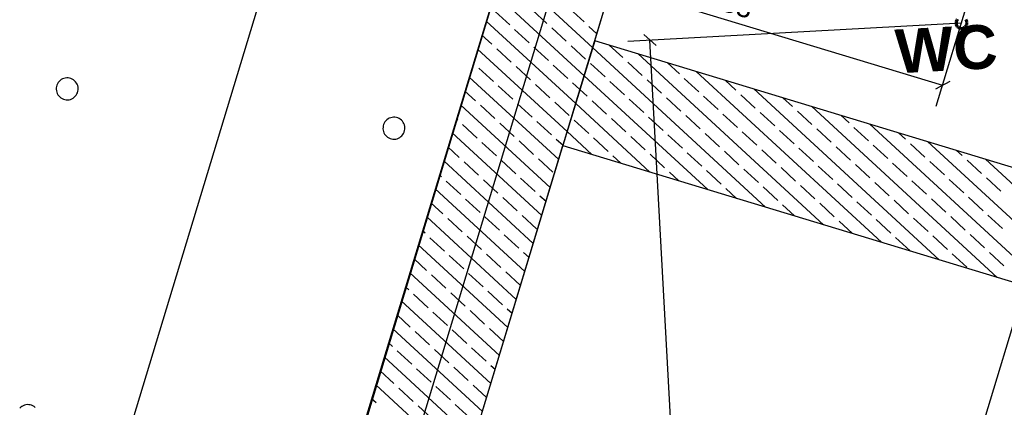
# Model space of a CAD drawing. Extents: x -779 to 790, y -208 to 633.
# Tile 151 of 232: x -50 to 40, y 259 to 294. Entities that reach past the tile are written whole.
import ezdxf
from ezdxf.lldxf.tags import DXFTag

# ---------------------------------------------------------------- set-up
doc = ezdxf.new("R2010")
doc.units = 0
doc.layers.get('0').update_dxf_attribs({"lineweight": 25})
for name, color, linetype, lineweight, true_color in [('01AFU Allgemein Bemaßung-A07F5V4RWF', 7, 'Continuous', 25, 0x848484), ('02 Raster Gebäude-A07F5V4QWF', 7, 'Continuous', 25, 0x848484), ('20 Bodenplatte-A07F5V4PWF', 7, 'Continuous', 25, 0x848484), ('20 Fundament-A07F5V4OWF', 7, 'Continuous', 25, 0x848484), ('20 Magerbeton Bohrungen', 7, 'Continuous', 25, 0x848484), ('20 Räume Innen', 9, 'Continuous', 25, 0x808080), ('S_Mass', 150, 'Continuous', 25, 0x007fff), ('S_Schmutzwasser_Grundleitung', 7, 'Continuous', 70, 0x7f5f00)]:
    doc.layers.add(name, color=color, linetype=linetype, lineweight=lineweight, true_color=true_color)
doc.layers.add('02 Raster Gebäude-A07F5V53WF', color=7, linetype='Continuous', lineweight=13)
doc.styles.get("Standard").update_dxf_attribs({"font": 'arial.ttf'})
tags = doc.linetypes.add('Raster-A07F5V4TWF', pattern=[0.2, 0.1, -0.05, 0, -0.05]).pattern_tags.tags
tags[10:11] = [DXFTag(74, 4), DXFTag(75, 0), DXFTag(340, '0'), DXFTag(46, 1.0), DXFTag(50, 0.0), DXFTag(44, 0.0), DXFTag(45, 0.0)]
tags[8:9] = [DXFTag(74, 4), DXFTag(75, 0), DXFTag(340, '0'), DXFTag(46, 1.0), DXFTag(50, 0.0), DXFTag(44, 0.0), DXFTag(45, 0.0)]
tags[6:7] = [DXFTag(74, 4), DXFTag(75, 0), DXFTag(340, '0'), DXFTag(46, 1.0), DXFTag(50, 0.0), DXFTag(44, 0.0), DXFTag(45, 0.0)]
tags[4:5] = [DXFTag(74, 4), DXFTag(75, 0), DXFTag(340, '0'), DXFTag(46, 1.0), DXFTag(50, 0.0), DXFTag(44, 0.0), DXFTag(45, 0.0)]
tags = doc.linetypes.add('Raster-A07F5V57WF', pattern=[0.2, 0.1, -0.05, 0, -0.05]).pattern_tags.tags
tags[10:11] = [DXFTag(74, 4), DXFTag(75, 0), DXFTag(340, '0'), DXFTag(46, 1.0), DXFTag(50, 0.0), DXFTag(44, 0.0), DXFTag(45, 0.0)]
tags[8:9] = [DXFTag(74, 4), DXFTag(75, 0), DXFTag(340, '0'), DXFTag(46, 1.0), DXFTag(50, 0.0), DXFTag(44, 0.0), DXFTag(45, 0.0)]
tags[6:7] = [DXFTag(74, 4), DXFTag(75, 0), DXFTag(340, '0'), DXFTag(46, 1.0), DXFTag(50, 0.0), DXFTag(44, 0.0), DXFTag(45, 0.0)]
tags[4:5] = [DXFTag(74, 4), DXFTag(75, 0), DXFTag(340, '0'), DXFTag(46, 1.0), DXFTag(50, 0.0), DXFTag(44, 0.0), DXFTag(45, 0.0)]

# ---------------------------------------------------------------- blocks, each defined once
blk = doc.blocks.new('Referenz-A07F5V4VWF', base_point=(-401.415, -176.34))
at = {"color": 0, "linetype": 'ByBlock', "lineweight": -2, "ltscale": 12.5}
for p, q in [((22.826, 392.436), (-34.074, 204.444)), ((19.29, 380.774), (-34.074, 204.444)), ((19.29, 380.774), (-25.616, 232.683)), ((-24.018, 203.486), (29.372, 379.559)), ((2.883, 292.203), (-0.019, 282.632)), ((57.478, 275.643), (2.883, 292.203)), ((-0.019, 282.632), (54.576, 266.073))]:
    blk.add_line(p, q, dxfattribs=at)
at = {"layer": '01AFU Allgemein Bemaßung-A07F5V4RWF', "color": 0, "lineweight": -2}
for p, q in [((-53.515, 210.588), (-0.124, 386.661)), ((42.086, 269.86), (15, 180.535))]:
    blk.add_line(p, q, dxfattribs=at)
at = {"layer": '02 Raster Gebäude-A07F5V4QWF', "color": 0, "linetype": 'Raster-A07F5V4TWF', "lineweight": -2, "ltscale": 187.5}
blk.add_line((-23.255, 223.235), (37.443, 423.407), dxfattribs=at)
at = {"layer": '20 Bodenplatte-A07F5V4PWF', "color": 0, "lineweight": -2}
blk.add_line((22.826, 392.436), (-34.074, 204.444), dxfattribs=at)
at = {"layer": '20 Fundament-A07F5V4OWF', "color": 0, "lineweight": -2}
for p, q in [((19.29, 380.774), (-34.101, 204.701)), ((2.883, 292.203), (10.366, 316.879)), ((2.69, 291.565), (-5.477, 299.096)), ((1.916, 289.013), (-6.251, 296.545)), ((-4.874, 293.642), (-6.197, 294.862)), ((-1.482, 293.779), (-2.805, 295)), ((1.91, 293.917), (0.586, 295.137)), ((1.142, 286.462), (-7.025, 293.993)), ((-6.501, 291.877), (-7.412, 292.717)), ((-3.109, 292.015), (-4.433, 293.235)), ((0.283, 292.152), (-1.041, 293.373)), ((3.077, 292.841), (2.351, 293.51)), ((57.478, 275.643), (2.883, 292.203)), ((5.439, 290.662), (4.203, 291.802)), ((0.369, 283.91), (-7.799, 291.441)), ((-4.736, 290.25), (-6.06, 291.471)), ((-1.345, 290.388), (-2.668, 291.608)), ((2.047, 290.525), (0.724, 291.745)), ((18.454, 277.029), (2.69, 291.565)), ((23.73, 275.428), (6.841, 291.002)), ((-8.128, 290.113), (-8.186, 290.166)), ((0.42, 288.76), (-0.903, 289.981)), ((3.812, 288.898), (2.488, 290.118)), ((7.204, 289.035), (5.88, 290.256)), ((10.595, 289.173), (9.479, 290.202)), ((-6.364, 288.486), (-7.687, 289.706)), ((-2.972, 288.623), (-4.295, 289.843)), ((29.006, 273.828), (12.117, 289.402)), ((-0.405, 281.359), (-8.572, 288.89)), ((-1.207, 286.996), (-2.531, 288.216)), ((1.529, 287.738), (0.861, 288.354)), ((13.177, 278.629), (1.916, 289.013)), ((5.576, 287.271), (4.253, 288.491)), ((8.968, 287.408), (7.645, 288.628)), ((12.36, 287.545), (11.036, 288.766)), ((15.752, 287.683), (14.755, 288.602)), ((-7.991, 286.721), (-8.959, 287.614)), ((-4.599, 286.858), (-5.922, 288.079)), ((2.185, 287.133), (1.529, 287.738)), ((17.516, 286.056), (16.193, 287.276)), ((34.282, 272.228), (17.393, 287.801)), ((-2.834, 285.231), (-4.158, 286.452)), ((0.557, 285.369), (-0.766, 286.589)), ((7.901, 280.229), (1.142, 286.462)), ((3.949, 285.506), (2.626, 286.726)), ((7.341, 285.643), (6.017, 286.864)), ((10.733, 285.781), (9.409, 287.001)), ((14.124, 285.918), (12.801, 287.139)), ((20.908, 286.193), (20.032, 287.001)), ((-1.179, 278.807), (-9.346, 286.338)), ((-6.226, 285.094), (-7.55, 286.314)), ((15.889, 284.291), (14.566, 285.511)), ((19.281, 284.428), (17.957, 285.649)), ((22.673, 284.566), (21.349, 285.786)), ((39.559, 270.627), (22.67, 286.201)), ((-9.618, 284.956), (-9.733, 285.062)), ((-4.462, 283.467), (-5.785, 284.687)), ((-1.07, 283.604), (-2.393, 284.824)), ((2.322, 283.741), (0.999, 284.962)), ((5.714, 283.879), (4.39, 285.099)), ((9.106, 284.016), (7.782, 285.237)), ((12.497, 284.154), (11.174, 285.374)), ((26.064, 284.703), (25.308, 285.401)), ((44.835, 269.027), (27.946, 284.601)), ((-1.953, 276.255), (-10.12, 283.787)), ((-7.853, 283.329), (-9.177, 284.55)), ((2.625, 281.83), (0.369, 283.91)), ((14.262, 282.526), (12.938, 283.747)), ((17.654, 282.664), (16.33, 283.884)), ((21.045, 282.801), (19.722, 284.022)), ((24.437, 282.939), (23.114, 284.159)), ((27.829, 283.076), (26.506, 284.297)), ((31.221, 283.214), (30.584, 283.801)), ((-6.089, 281.702), (-7.412, 282.922)), ((-2.697, 281.839), (-4.02, 283.06)), ((-0.018, 282.634), (-0.629, 283.197)), ((4.087, 282.114), (2.763, 283.335)), ((7.478, 282.252), (6.155, 283.472)), ((10.87, 282.389), (9.547, 283.609)), ((32.985, 281.586), (31.662, 282.807)), ((50.111, 267.427), (33.222, 283)), ((-24.018, 203.486), (-0.019, 282.632)), ((-9.481, 281.565), (-10.507, 282.511)), ((-0.019, 282.632), (54.576, 266.073)), ((-0.013, 282.63), (-0.018, 282.634)), ((12.635, 280.762), (11.311, 281.982)), ((16.026, 280.899), (14.703, 282.12)), ((19.418, 281.037), (18.095, 282.257)), ((22.81, 281.174), (21.487, 282.395)), ((26.202, 281.312), (24.878, 282.532)), ((29.594, 281.449), (28.27, 282.669)), ((36.377, 281.724), (35.86, 282.2)), ((-2.726, 273.704), (-10.894, 281.235)), ((-7.716, 279.937), (-9.039, 281.158)), ((-4.324, 280.075), (-5.648, 281.295)), ((-0.932, 280.212), (-2.256, 281.433)), ((5.263, 281.03), (4.528, 281.707)), ((9.243, 280.624), (7.92, 281.845)), ((31.358, 279.822), (30.035, 281.042)), ((34.75, 279.959), (33.426, 281.18)), ((38.142, 280.097), (36.818, 281.317)), ((54.695, 266.465), (38.499, 281.4)), ((10.539, 279.429), (9.684, 280.218)), ((14.399, 279.135), (13.076, 280.355)), ((17.791, 279.272), (16.468, 280.493)), ((21.183, 279.41), (19.859, 280.63)), ((24.575, 279.547), (23.251, 280.767)), ((27.966, 279.684), (26.643, 280.905)), ((-11.108, 279.8), (-11.28, 279.959)), ((-9.343, 278.173), (-10.667, 279.393)), ((-5.951, 278.31), (-7.275, 279.531)), ((-2.56, 278.448), (-3.883, 279.668)), ((29.731, 278.057), (28.408, 279.278)), ((33.123, 278.195), (31.799, 279.415)), ((36.515, 278.332), (35.191, 279.552)), ((39.906, 278.469), (38.583, 279.69)), ((-3.5, 271.152), (-11.667, 278.683)), ((15.815, 277.829), (14.84, 278.728)), ((19.556, 277.645), (18.232, 278.865)), ((22.947, 277.782), (21.624, 279.003)), ((26.339, 277.92), (25.016, 279.14)), ((-10.97, 276.408), (-12.054, 277.408)), ((-7.578, 276.546), (-8.902, 277.766)), ((-4.187, 276.683), (-5.51, 277.903)), ((-1.566, 277.531), (-2.118, 278.041)), ((28.104, 276.293), (26.78, 277.513)), ((31.496, 276.43), (30.172, 277.65)), ((34.887, 276.567), (33.564, 277.788)), ((38.279, 276.705), (36.956, 277.925)), ((21.092, 276.228), (19.997, 277.238)), ((24.712, 276.155), (23.389, 277.376)), ((-4.274, 268.601), (-12.441, 276.132)), ((-9.206, 274.781), (-10.529, 276.001)), ((-5.814, 274.918), (-7.137, 276.139)), ((-2.422, 275.056), (-3.746, 276.276)), ((26.368, 274.628), (25.153, 275.748)), ((29.868, 274.665), (28.545, 275.886)), ((33.26, 274.803), (31.937, 276.023)), ((36.652, 274.94), (35.328, 276.161)), ((40.044, 275.078), (38.72, 276.298)), ((-12.597, 274.644), (-12.828, 274.856)), ((-10.833, 273.016), (-12.156, 274.237)), ((-7.441, 273.154), (-8.765, 274.374)), ((-4.049, 273.291), (-5.373, 274.512)), ((31.633, 273.038), (30.31, 274.259)), ((35.025, 273.176), (33.701, 274.396)), ((38.417, 273.313), (37.093, 274.533)), ((-5.047, 266.049), (-13.215, 273.58)), ((40.181, 271.686), (38.858, 272.906)), ((-12.46, 271.252), (-13.602, 272.304)), ((-9.068, 271.389), (-10.392, 272.61)), ((-5.676, 271.527), (-7, 272.747)), ((-3.113, 272.428), (-3.608, 272.884)), ((36.789, 271.548), (35.466, 272.769)), ((-3.912, 269.9), (-5.235, 271.12)), ((-5.821, 263.497), (-13.988, 271.029)), ((-10.695, 269.625), (-12.019, 270.845)), ((-7.304, 269.762), (-8.627, 270.982)), ((-14.087, 269.487), (-14.375, 269.753)), ((-5.539, 268.135), (-6.863, 269.355)), ((-6.595, 260.946), (-14.762, 268.477)), ((-12.323, 267.86), (-13.646, 269.08)), ((-8.931, 267.998), (-10.254, 269.218)), ((-7.166, 266.37), (-8.49, 267.591)), ((-4.661, 267.325), (-5.098, 267.728)), ((-13.95, 266.096), (-15.149, 267.201)), ((-10.558, 266.233), (-11.881, 267.453)), ((-7.369, 258.394), (-15.536, 265.925)), ((-8.793, 264.606), (-10.117, 265.826)), ((-5.434, 264.773), (-6.725, 265.964)), ((-12.185, 264.468), (-13.509, 265.689)), ((-15.577, 264.331), (-15.923, 264.65)), ((-13.812, 262.704), (-15.136, 263.924)), ((-10.421, 262.841), (-11.744, 264.062)), ((-7.029, 262.979), (-8.352, 264.199)), ((-8.142, 255.843), (-16.31, 263.374)), ((-12.048, 261.077), (-13.371, 262.297)), ((-8.656, 261.214), (-9.979, 262.434)), ((-6.208, 262.222), (-6.588, 262.572)), ((-15.44, 260.939), (-16.696, 262.098)), ((-8.916, 253.291), (-17.083, 260.822)), ((-13.675, 259.312), (-14.998, 260.532)), ((-10.283, 259.449), (-11.607, 260.67)), ((-6.982, 259.67), (-8.215, 260.807)), ((-17.067, 259.175), (-17.47, 259.547)), ((-11.91, 257.685), (-13.234, 258.905)), ((-8.519, 257.822), (-9.842, 259.043))]:
    blk.add_line(p, q, dxfattribs=at)
at = {"layer": '20 Magerbeton Bohrungen', "color": 0, "lineweight": -2}
for p, q in [((-46.107, 288.273), (-46.16, 288.153)), ((-46.038, 288.384), (-46.107, 288.273)), ((-45.956, 288.486), (-46.038, 288.384)), ((-45.861, 288.576), (-45.956, 288.486)), ((-45.756, 288.653), (-45.861, 288.576)), ((-45.641, 288.716), (-45.756, 288.653)), ((-45.519, 288.763), (-45.641, 288.716)), ((-45.391, 288.794), (-45.519, 288.763)), ((-45.261, 288.807), (-45.391, 288.794)), ((-45.131, 288.804), (-45.261, 288.807)), ((-45.001, 288.784), (-45.131, 288.804)), ((-44.876, 288.747), (-45.001, 288.784)), ((-44.756, 288.694), (-44.876, 288.747)), ((-44.645, 288.626), (-44.756, 288.694)), ((-44.543, 288.543), (-44.645, 288.626)), ((-44.453, 288.449), (-44.543, 288.543)), ((-44.376, 288.343), (-44.453, 288.449)), ((-44.313, 288.228), (-44.376, 288.343)), ((-44.266, 288.106), (-44.313, 288.228)), ((-46.217, 287.898), (-46.22, 287.768)), ((-46.22, 287.768), (-46.206, 287.638)), ((-46.197, 288.028), (-46.217, 287.898)), ((-46.206, 287.638), (-46.176, 287.51)), ((-46.16, 288.153), (-46.197, 288.028)), ((-46.176, 287.51), (-46.129, 287.388)), ((-46.129, 287.388), (-46.066, 287.273)), ((-46.066, 287.273), (-45.989, 287.168)), ((-44.403, 287.232), (-44.335, 287.343)), ((-44.335, 287.343), (-44.282, 287.463)), ((-44.282, 287.463), (-44.245, 287.589)), ((-44.235, 287.979), (-44.266, 288.106)), ((-44.245, 287.589), (-44.225, 287.718)), ((-44.222, 287.849), (-44.235, 287.979)), ((-44.225, 287.718), (-44.222, 287.849)), ((-45.989, 287.168), (-45.899, 287.073)), ((-45.899, 287.073), (-45.797, 286.991)), ((-45.797, 286.991), (-45.686, 286.922)), ((-45.686, 286.922), (-45.566, 286.869)), ((-45.566, 286.869), (-45.44, 286.832)), ((-45.44, 286.832), (-45.311, 286.812)), ((-45.311, 286.812), (-45.18, 286.809)), ((-45.18, 286.809), (-45.05, 286.823)), ((-45.05, 286.823), (-44.923, 286.853)), ((-44.923, 286.853), (-44.801, 286.9)), ((-44.801, 286.9), (-44.686, 286.963)), ((-44.686, 286.963), (-44.58, 287.04)), ((-44.58, 287.04), (-44.486, 287.13)), ((-44.486, 287.13), (-44.403, 287.232)), ((-16.318, 284.685), (-16.371, 284.565)), ((-16.25, 284.796), (-16.318, 284.685)), ((-16.168, 284.898), (-16.25, 284.796)), ((-16.073, 284.988), (-16.168, 284.898)), ((-15.967, 285.065), (-16.073, 284.988)), ((-15.852, 285.128), (-15.967, 285.065)), ((-15.73, 285.175), (-15.852, 285.128)), ((-15.603, 285.206), (-15.73, 285.175)), ((-15.473, 285.219), (-15.603, 285.206)), ((-15.342, 285.216), (-15.473, 285.219)), ((-15.213, 285.196), (-15.342, 285.216)), ((-15.087, 285.159), (-15.213, 285.196)), ((-14.968, 285.106), (-15.087, 285.159)), ((-14.856, 285.038), (-14.968, 285.106)), ((-14.754, 284.955), (-14.856, 285.038)), ((-14.664, 284.861), (-14.754, 284.955)), ((-14.587, 284.755), (-14.664, 284.861)), ((-14.525, 284.64), (-14.587, 284.755)), ((-14.478, 284.518), (-14.525, 284.64)), ((-16.428, 284.31), (-16.432, 284.18)), ((-16.432, 284.18), (-16.418, 284.049)), ((-16.408, 284.44), (-16.428, 284.31)), ((-16.418, 284.049), (-16.387, 283.922)), ((-16.371, 284.565), (-16.408, 284.44)), ((-16.387, 283.922), (-16.34, 283.8)), ((-16.34, 283.8), (-16.278, 283.685)), ((-16.278, 283.685), (-16.2, 283.58)), ((-14.615, 283.644), (-14.547, 283.755)), ((-14.547, 283.755), (-14.494, 283.875)), ((-14.494, 283.875), (-14.457, 284.001)), ((-14.447, 284.391), (-14.478, 284.518)), ((-14.457, 284.001), (-14.436, 284.13)), ((-14.433, 284.261), (-14.447, 284.391)), ((-14.436, 284.13), (-14.433, 284.261)), ((-16.2, 283.58), (-16.11, 283.485)), ((-16.11, 283.485), (-16.009, 283.403)), ((-16.009, 283.403), (-15.897, 283.334)), ((-15.897, 283.334), (-15.777, 283.281)), ((-15.777, 283.281), (-15.652, 283.244)), ((-15.652, 283.244), (-15.523, 283.224)), ((-15.523, 283.224), (-15.392, 283.221)), ((-15.392, 283.221), (-15.262, 283.235)), ((-15.262, 283.235), (-15.135, 283.265)), ((-15.135, 283.265), (-15.013, 283.312)), ((-15.013, 283.312), (-14.898, 283.375)), ((-14.898, 283.375), (-14.792, 283.452)), ((-14.792, 283.452), (-14.697, 283.542)), ((-14.697, 283.542), (-14.615, 283.644)), ((-49.449, 258.788), (-49.544, 258.697)), ((-49.344, 258.865), (-49.449, 258.788)), ((-49.229, 258.927), (-49.344, 258.865)), ((-49.107, 258.974), (-49.229, 258.927)), ((-48.98, 259.005), (-49.107, 258.974)), ((-48.849, 259.019), (-48.98, 259.005)), ((-48.719, 259.016), (-48.849, 259.019)), ((-48.589, 258.995), (-48.719, 259.016)), ((-48.464, 258.958), (-48.589, 258.995)), ((-48.344, 258.905), (-48.464, 258.958)), ((-48.233, 258.837), (-48.344, 258.905)), ((-48.131, 258.755), (-48.233, 258.837))]:
    blk.add_line(p, q, dxfattribs=at)
blk = doc.blocks.new('Referenz-A07F5V59WF', base_point=(-759.499, -206.186))
at = {"layer": '02 Raster Gebäude-A07F5V53WF', "color": 0, "linetype": 'Raster-A07F5V57WF', "ltscale": 117.000008}
blk.add_line((-23.276, 223.277), (37.408, 423.411), dxfattribs=at)
at = {"layer": '20 Räume Innen', "color": 0, "linetype": 'Continuous', "lineweight": -2, "ltscale": 225.000015, "insert": (30.173, 293.211), "char_height": 3.99976, "attachment_point": 1, "rotation": 3.1327}
blk.add_mtext('{\\fArial|b1|i0;WC}', dxfattribs=at)
blk = doc.blocks.new('Maß-A07F5V7DWF', base_point=(-1.055, 286.219))
at = {"color": 0, "linetype": 'ByBlock', "lineweight": -2, "ltscale": 0.25}
for p, q in [((-0.974, 296.828), (2.508, 308.311)), ((0.267, 299.095), (-1.055, 298.388)), ((-0.394, 298.741), (34.592, 288.133)), ((34.012, 286.219), (37.494, 297.703)), ((35.253, 288.487), (33.931, 287.78))]:
    blk.add_line(p, q, dxfattribs=at)
at = {"color": 0, "linetype": 'ByBlock', "lineweight": -2, "ltscale": 0.25, "insert": (12.791, 297.318), "char_height": 1.8, "attachment_point": 1, "rotation": 343.13189}
blk.add_mtext('{\\fArial;1.83}', dxfattribs=at)
blk = doc.blocks.new('Maß-A07F5VB1WF', base_point=(5.906, 165.355))
at = {"color": 0, "linetype": 'ByBlock', "lineweight": -2, "ltscale": 0.25}
for p, q in [((5.906, 292.156), (36.317, 293.82)), ((7.345, 292.766), (8.462, 291.765)), ((14.822, 165.856), (7.903, 292.265))]:
    blk.add_line(p, q, dxfattribs=at)

msp = doc.modelspace()

# ---------------------------------------------------------------- linework, layer by layer
at = {"layer": 'S_Schmutzwasser_Grundleitung'}
for p, q in [((35.82, 293.875), (35.817, 293.81)), ((35.817, 293.81), (35.822, 293.745)), ((35.831, 293.94), (35.82, 293.875)), ((35.822, 293.745), (35.836, 293.681)), ((35.851, 294.002), (35.831, 293.94)), ((35.836, 293.681), (35.859, 293.619)), ((35.878, 294.061), (35.851, 294.002)), ((35.859, 293.619), (35.889, 293.561)), ((35.913, 294.116), (35.878, 294.061)), ((35.889, 293.561), (35.926, 293.508)), ((35.956, 294.166), (35.913, 294.116)), ((36.744, 294.08), (36.707, 294.133)), ((36.72, 293.525), (36.755, 293.58)), ((36.774, 294.022), (36.744, 294.08)), ((36.755, 293.58), (36.782, 293.639)), ((36.797, 293.96), (36.774, 294.022)), ((36.782, 293.639), (36.802, 293.701)), ((36.811, 293.896), (36.797, 293.96)), ((36.802, 293.701), (36.813, 293.766)), ((36.816, 293.831), (36.811, 293.896)), ((36.813, 293.766), (36.816, 293.831)), ((35.926, 293.508), (35.971, 293.459)), ((35.971, 293.459), (36.021, 293.417)), ((36.021, 293.417), (36.076, 293.382)), ((36.076, 293.382), (36.135, 293.355)), ((36.135, 293.355), (36.197, 293.335)), ((36.197, 293.335), (36.262, 293.323)), ((36.262, 293.323), (36.327, 293.321)), ((36.327, 293.321), (36.392, 293.326)), ((36.392, 293.326), (36.456, 293.34)), ((36.456, 293.34), (36.518, 293.363)), ((36.518, 293.363), (36.576, 293.393)), ((36.576, 293.393), (36.629, 293.43)), ((36.629, 293.43), (36.677, 293.474)), ((36.677, 293.474), (36.72, 293.525))]:
    msp.add_line(p, q, dxfattribs=at)

# ---------------------------------------------------------------- block references
at = {"color": 8, "lineweight": 25, "ltscale": 1250, "true_color": 0x808080}
msp.add_blockref('Referenz-A07F5V59WF', (-759.499, -206.186), dxfattribs=at)
at = {"color": 8, "lineweight": 25, "ltscale": 12.5, "true_color": 0x808080}
msp.add_blockref('Referenz-A07F5V4VWF', (-401.415, -176.34), dxfattribs=at)
at = {"layer": 'S_Mass', "ltscale": 0.25}
for name, p in [('Maß-A07F5V7DWF', (-1.055, 286.219)), ('Maß-A07F5VB1WF', (5.906, 165.355))]:
    msp.add_blockref(name, p, dxfattribs=at)

doc.saveas('drawing.dxf')
